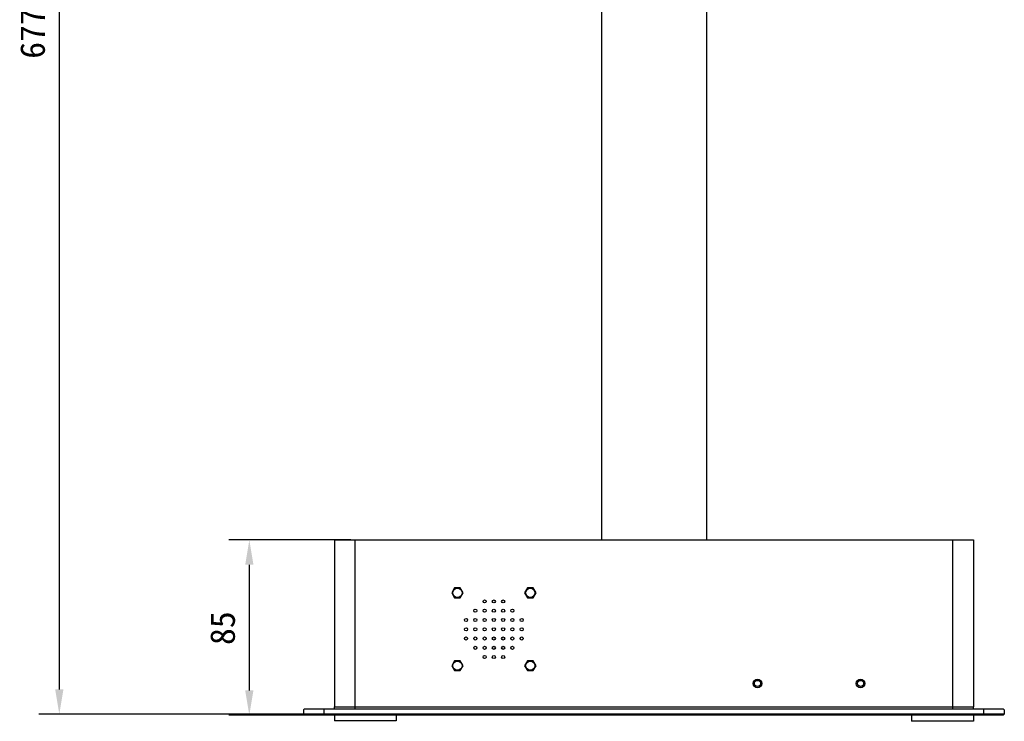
# Model space of a CAD drawing. Header units: millimetres. Extents: x 142 to 682, y 119 to 469.
# Tile 1 of 26: x 142 to 262, y 299 to 384. Entities that reach past the tile are written whole.
import ezdxf

# ---------------------------------------------------------------- set-up
doc = ezdxf.new("R2010")
doc.units = ezdxf.units.MM
doc.header["$LTSCALE"] = 46.255
doc.header["$PDMODE"] = 3
doc.header["$PDSIZE"] = 8
doc.layers.get('0').update_dxf_attribs({"linetype": 'CONTINUOUS'})
doc.layers.get('Defpoints').update_dxf_attribs({"linetype": 'CONTINUOUS'})
doc.layers.add('00_COMPONENTS', color=7, linetype='CONTINUOUS')
doc.layers.add('51__DRAFT_DIMS', color=7, linetype='CONTINUOUS')
doc.styles.get("Standard").update_dxf_attribs({"font": 'simfang.ttf'})
doc.dimstyles.new('DIMSTYLE_1', dxfattribs={"dimtxt": 3, "dimasz": 3, "dimexe": 2.5, "dimexo": 0.5, "dimgap": 0.75, "dimtad": 1, "dimlfac": 4, "dimdsep": 46, "dimtxsty": 'STANDARD', "dimblk": '_FILLED', "dimblk1": '_FILLED', "dimblk2": '_FILLED', "dimcen": 0.09, "dimclrt": 3, "dimazin": 2, "dimtp": 0.8, "dimtm": 0.8, "dimtfac": 1, "dimtofl": 0, "dimtmove": 0, "dimatfit": 3, "dimldrblk": '_FILLED', "dimfxl": 1, "dimtolj": 1, "dimarcsym": 0})
doc.dimstyles.new('DIMSTYLE_4', dxfattribs={"dimtxt": 3, "dimasz": 3, "dimexe": 2.5, "dimexo": 0.5, "dimgap": 0.75, "dimtad": 1, "dimlfac": 4, "dimdsep": 46, "dimtxsty": 'STANDARD', "dimblk": '_FILLED', "dimblk1": '_FILLED', "dimblk2": '_FILLED', "dimcen": 0.09, "dimclrt": 3, "dimazin": 2, "dimtp": 0.3, "dimtm": 0.3, "dimtfac": 1, "dimtofl": 0, "dimtmove": 0, "dimatfit": 3, "dimldrblk": '_FILLED', "dimfxl": 1, "dimtolj": 1, "dimarcsym": 0})

# ---------------------------------------------------------------- blocks, each defined once
blk = doc.blocks.new('_FILLED')
at = {"color": 0, "linetype": 'ByBlock'}
blk.add_solid([(0, 0), (-1, 0.167), (-1, -0.167)], dxfattribs=at)
blk = doc.blocks.new('*D1')
at = {"layer": '51__DRAFT_DIMS', "color": 0, "lineweight": -2}
for p, q in [((210.75, 469.03), (144.74, 469.03)), ((147.24, 466.03), (147.24, 302.65)), ((178.87, 299.65), (144.74, 299.65))]:
    blk.add_line(p, q, dxfattribs=at)
at = {"layer": 'Defpoints', "color": 0}
for p in [(211.25, 469.03), (147.24, 299.65), (179.37, 299.65)]:
    blk.add_point(p, dxfattribs=at)
at = {"layer": '51__DRAFT_DIMS', "color": 0, "linetype": 'ByBlock', "lineweight": -2, "xscale": 3, "yscale": 3, "zscale": 3}
for p, rotation in [((147.24, 469.03), 90), ((147.24, 299.65), 270)]:
    blk.add_blockref('_FILLED', p, dxfattribs=dict(at, rotation=rotation))
at = {"layer": '51__DRAFT_DIMS', "color": 3, "insert": (142.49, 384.27), "char_height": 3, "attachment_point": 2, "rotation": 90, "line_spacing_factor": 0.9}
blk.add_mtext('\\A1;677.5', dxfattribs=at)
blk = doc.blocks.new('*D6')
at = {"layer": '51__DRAFT_DIMS', "color": 0, "lineweight": -2}
for p, q in [((182.62, 320.78), (167.79, 320.78)), ((170.29, 317.78), (170.29, 302.53)), ((178.87, 299.53), (167.79, 299.53))]:
    blk.add_line(p, q, dxfattribs=at)
at = {"layer": 'Defpoints', "color": 0}
for p in [(183.12, 320.78), (170.29, 299.53), (179.37, 299.53)]:
    blk.add_point(p, dxfattribs=at)
at = {"layer": '51__DRAFT_DIMS', "color": 0, "linetype": 'ByBlock', "lineweight": -2, "xscale": 3, "yscale": 3, "zscale": 3}
for p, rotation in [((170.29, 320.78), 90), ((170.29, 299.53), 270)]:
    blk.add_blockref('_FILLED', p, dxfattribs=dict(at, rotation=rotation))
at = {"layer": '51__DRAFT_DIMS', "color": 3, "insert": (165.54, 310.08), "char_height": 3, "attachment_point": 2, "rotation": 90, "line_spacing_factor": 0.9}
blk.add_mtext('\\A1;85', dxfattribs=at)

msp = doc.modelspace()

# ---------------------------------------------------------------- linework, layer by layer
at = {"layer": '00_COMPONENTS'}
for p, q in [((212.9973, 418.0799), (212.9973, 320.7799)), ((225.7473, 418.0799), (225.7473, 320.7799)), ((180.6223, 320.7799), (258.1223, 320.7799)), ((180.6223, 320.7799), (180.6223, 320.5299)), ((180.6223, 320.5299), (180.6223, 300.5299)), ((183.1223, 300.2799), (183.1223, 320.7799)), ((255.6223, 300.2799), (255.6223, 320.7799)), ((258.1223, 320.7799), (258.1223, 320.5299)), ((258.1223, 320.5299), (258.1223, 300.5299)), ((195.1883, 314.9674), (194.8419, 314.3674)), ((194.8419, 314.3674), (195.1883, 313.7673)), ((195.8812, 314.9674), (195.1883, 314.9674)), ((196.2277, 314.3674), (195.8812, 314.9674)), ((195.8812, 313.7673), (196.2277, 314.3674)), ((204.0258, 314.9674), (203.6794, 314.3674)), ((203.6794, 314.3674), (204.0258, 313.7673)), ((204.7187, 314.9674), (204.0258, 314.9674)), ((205.0652, 314.3674), (204.7187, 314.9674)), ((204.7187, 313.7673), (205.0652, 314.3674)), ((195.1883, 313.7673), (195.8812, 313.7673)), ((204.0258, 313.7673), (204.7187, 313.7673)), ((195.1883, 306.1299), (194.8419, 305.5299)), ((195.8812, 306.1299), (195.1883, 306.1299)), ((196.2277, 305.5299), (195.8812, 306.1299)), ((204.0258, 306.1299), (203.6794, 305.5299)), ((204.7187, 306.1299), (204.0258, 306.1299)), ((205.0652, 305.5299), (204.7187, 306.1299)), ((194.8419, 305.5299), (195.1883, 304.9298)), ((195.1883, 304.9298), (195.8812, 304.9298)), ((195.8812, 304.9298), (196.2277, 305.5299)), ((203.6794, 305.5299), (204.0258, 304.9298)), ((204.0258, 304.9298), (204.7187, 304.9298)), ((204.7187, 304.9298), (205.0652, 305.5299)), ((176.9973, 300.2799), (176.8723, 300.1549)), ((176.8723, 300.1549), (176.8723, 299.6549)), ((176.9973, 300.2799), (261.7473, 300.2799)), ((179.3723, 299.5299), (179.3723, 300.2799)), ((180.6223, 300.5299), (258.1223, 300.5299)), ((180.6223, 300.2799), (180.6223, 300.5299)), ((258.1223, 300.2799), (258.1223, 300.5299)), ((259.3723, 299.5299), (259.3723, 300.2799)), ((261.7473, 300.2799), (261.8723, 300.1549)), ((261.8723, 300.1549), (261.8723, 299.6549)), ((176.9973, 299.5299), (176.8723, 299.6549)), ((261.8723, 299.6549), (176.8723, 299.6549)), ((261.7473, 299.5299), (176.9973, 299.5299)), ((180.6223, 299.5299), (180.6223, 298.8299)), ((188.1223, 298.8299), (180.6223, 298.8299)), ((188.1223, 299.5299), (188.1223, 298.8299)), ((250.6223, 299.5299), (250.6223, 298.7799)), ((258.1223, 298.7799), (250.6223, 298.7799)), ((258.1223, 299.5299), (258.1223, 298.7799)), ((261.7473, 299.5299), (261.8723, 299.6549))]:
    msp.add_line(p, q, dxfattribs=at)
for centre, radius in [((195.5348, 314.3674), 0.5625), ((204.3723, 314.3674), 0.5625), ((198.8285, 313.3236), 0.1875), ((199.9535, 313.3236), 0.1875), ((201.0785, 313.3236), 0.1875), ((197.7035, 312.1986), 0.1875), ((198.8285, 312.1986), 0.1875), ((199.9535, 312.1986), 0.1875), ((201.0785, 312.1986), 0.1875), ((202.2035, 312.1986), 0.1875), ((196.5785, 311.0736), 0.1875), ((197.7035, 311.0736), 0.1875), ((198.8285, 311.0736), 0.1875), ((199.9535, 311.0736), 0.1875), ((201.0785, 311.0736), 0.1875), ((202.2035, 311.0736), 0.1875), ((203.3285, 311.0736), 0.1875), ((196.5785, 309.9486), 0.1875), ((197.7035, 309.9486), 0.1875), ((198.8285, 309.9486), 0.1875), ((199.9535, 309.9486), 0.1875), ((201.0785, 309.9486), 0.1875), ((202.2035, 309.9486), 0.1875), ((203.3285, 309.9486), 0.1875), ((196.5785, 308.8236), 0.1875), ((197.7035, 308.8236), 0.1875), ((198.8285, 308.8236), 0.1875), ((199.9535, 308.8236), 0.1875), ((201.0785, 308.8236), 0.1875), ((202.2035, 308.8236), 0.1875), ((203.3285, 308.8236), 0.1875), ((197.7035, 307.6986), 0.1875), ((198.8285, 307.6986), 0.1875), ((199.9535, 307.6986), 0.1875), ((201.0785, 307.6986), 0.1875), ((202.2035, 307.6986), 0.1875), ((195.5348, 305.5299), 0.5625), ((198.8285, 306.5736), 0.1875), ((199.9535, 306.5736), 0.1875), ((201.0785, 306.5736), 0.1875), ((204.3723, 305.5299), 0.5625), ((231.9348, 303.3699), 0.525), ((231.9348, 303.3699), 0.375), ((244.4348, 303.3699), 0.525), ((244.4348, 303.3699), 0.375)]:
    msp.add_circle(centre, radius, dxfattribs=at)

# ---------------------------------------------------------------- dimensions: what is measured, and where the dimension line sits
at = {"layer": '51__DRAFT_DIMS'}
for base, p1, p2, dimstyle, picture, middle in [((147.2384, 299.6549), (211.2473, 469.0299), (179.3723, 299.6549), 'DIMSTYLE_1', '*D1', (147.2384, 384.2721)), ((170.2898, 299.5299), (183.1223, 320.7799), (179.3723, 299.5299), 'DIMSTYLE_4', '*D6', (170.2898, 310.0816))]:
    dim = msp.add_linear_dim(base=base, p1=p1, p2=p2, angle=270, dimstyle=dimstyle, dxfattribs=at)
    dim.commit()
    dim.dimension.update_dxf_attribs({"geometry": picture, "text_midpoint": middle, "dimtype": 160})

doc.saveas('drawing.dxf')
